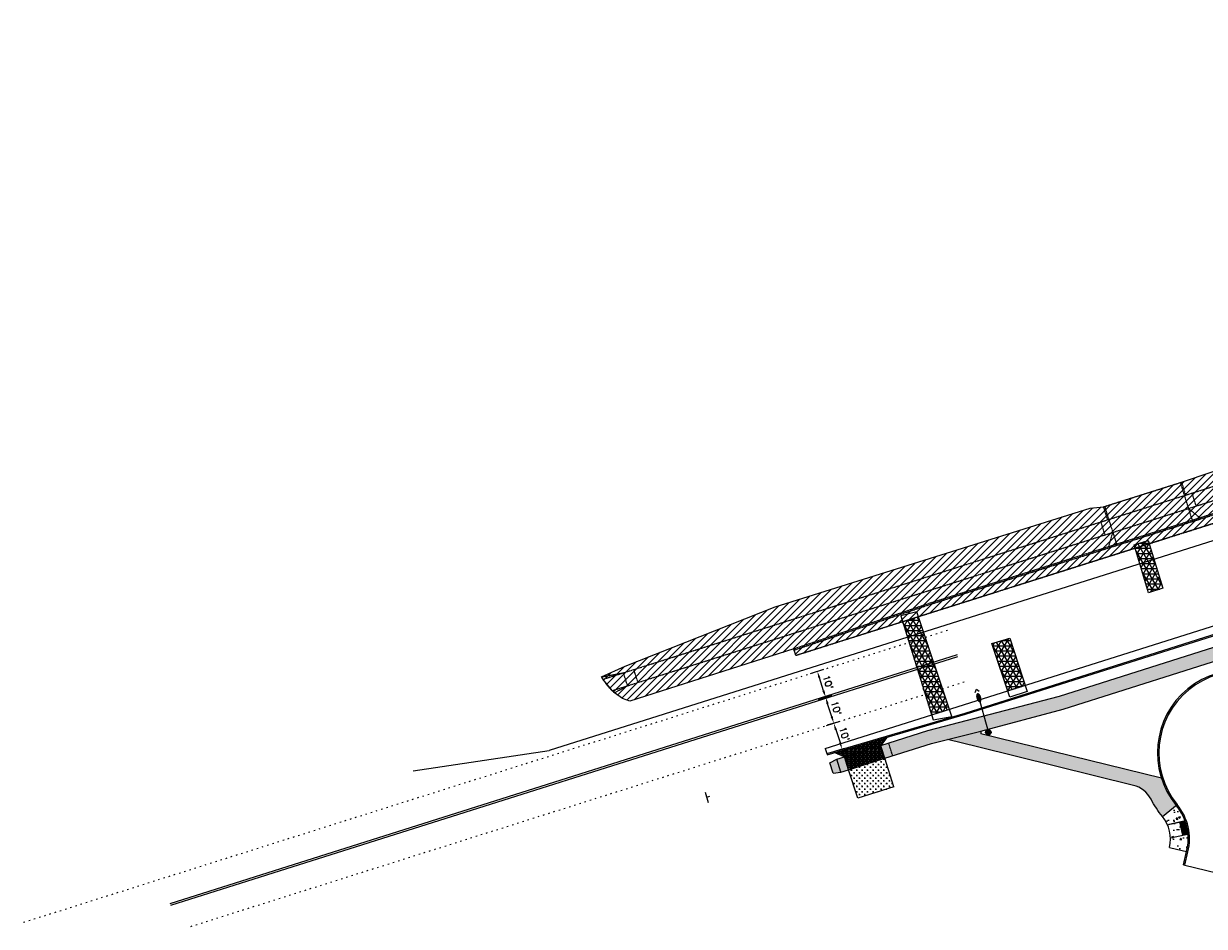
# Model space of a CAD drawing. Extents: x 1490373 to 1515279, y 649283 to 656452.
# Tile 2 of 15: x 1510031 to 1510465, y 652535 to 652868. Entities that reach past the tile are written whole.
import ezdxf

# ---------------------------------------------------------------- set-up
doc = ezdxf.new("R2010")
doc.units = 0
doc.header["$MEASUREMENT"] = 0
doc.header["$PDMODE"] = 34
doc.header["$PDSIZE"] = 0.004
for name, pattern in [('HIDDEN2', [0.1875, 0.125, -0.0625]), ('motdrum25', [0]), ('pavement_dash', [2, 0.5, -1.5])]:
    doc.linetypes.add(name, pattern=pattern)
for name, color, linetype in [('E-DOUBLEYELLOW', 50, 'Continuous'), ('E-LANELINE', 110, 'Continuous'), ('E-MISC', 51, 'Continuous'), ('MOT-DRUMS', 1, 'Continuous'), ('MOT-SIGNS', 4, 'Continuous'), ('MOT-WORKAREA', 247, 'Continuous'), ('P-ASPHALTDRIVE', 252, 'Continuous'), ('P-CONCRETEAREA', 252, 'Continuous'), ('P-CURB', 6, 'Continuous'), ('P-DRIVE', 1, 'Continuous'), ('P-DRIVEEND', 2, 'Continuous'), ('P-FULLDEPTHREPAIR', 252, 'Continuous'), ('P-LIGHT-COBRAHEAD', 1, 'Continuous'), ('P-PAVEMENT', 6, 'Continuous'), ('P-SAWCUT', 3, 'Continuous'), ('P-WALK', 4, 'Continuous'), ('SIGN', 7, 'Continuous')]:
    doc.layers.add(name, color=color, linetype=linetype)
doc.styles.get("Standard").update_dxf_attribs({"font": 'simplex.shx'})
doc.dimstyles.new('COEC', dxfattribs={"dimscale": 13.9, "dimtxt": 0.18, "dimasz": 0.18, "dimexe": 0.18, "dimexo": 0.0625, "dimgap": 0.09, "dimtad": 1, "dimzin": 0, "dimdsep": 46, "dimtxsty": 'Standard', "dimcen": 0.09, "dimclrd": 256, "dimclre": 256, "dimclrt": 256, "dimaunit": 1, "dimadec": 4, "dimazin": 0, "dimtfac": 1, "dimtofl": 0, "dimtmove": 0, "dimatfit": 3, "dimfxl": 1, "dimtolj": 1, "dimtzin": 0, "dimlwd": -1, "dimlwe": -1, "dimarcsym": 0})

# ---------------------------------------------------------------- blocks, each defined once
blk = doc.blocks.new('*D396')
at = {"layer": 'Defpoints', "color": 0, "transparency": 16777216}
for p in [(1510325.77, 652619.78), (1510322.19, 652618.65), (1510325.2, 652609.12)]:
    blk.add_point(p, dxfattribs=at)
at = {"layer": 'SIGN', "transparency": 16777216}
for p, q in [((1510323.14, 652618.95), (1510328.15, 652620.54)), ((1510328.03, 652612.63), (1510326.52, 652617.4)), ((1510326.16, 652609.42), (1510331.17, 652611))]:
    blk.add_line(p, q, dxfattribs=at)
for points in [[(1510326.92, 652617.53), (1510326.12, 652617.27), (1510325.77, 652619.78)], [(1510328.43, 652612.76), (1510327.63, 652612.51), (1510328.78, 652610.25)]]:
    blk.add_solid(points, dxfattribs=at)
at = {"layer": 'SIGN', "transparency": 16777216, "insert": (1510329.65, 652615.77), "char_height": 2.5, "attachment_point": 5, "rotation": 287.5427}
blk.add_mtext("\\A1;10'", dxfattribs=at)
blk = doc.blocks.new('*D397')
at = {"layer": 'Defpoints', "color": 0, "transparency": 16777216}
for p in [(1510319.32, 652628.23), (1510322.75, 652629.32), (1510322.19, 652618.65)]:
    blk.add_point(p, dxfattribs=at)
at = {"layer": 'SIGN', "transparency": 16777216}
for p, q in [((1510320.28, 652628.54), (1510325.14, 652630.07)), ((1510325.01, 652622.17), (1510323.51, 652626.94)), ((1510323.14, 652618.95), (1510328.15, 652620.54))]:
    blk.add_line(p, q, dxfattribs=at)
for points in [[(1510323.9, 652627.06), (1510323.11, 652626.81), (1510322.75, 652629.32)], [(1510325.41, 652622.29), (1510324.62, 652622.04), (1510325.77, 652619.78)]]:
    blk.add_solid(points, dxfattribs=at)
at = {"layer": 'SIGN', "transparency": 16777216, "insert": (1510326.63, 652625.3), "char_height": 2.5, "attachment_point": 5, "rotation": 287.5427}
blk.add_mtext("\\A1;10'", dxfattribs=at)
blk = doc.blocks.new('COBRAHEAD')
at = {"layer": 'P-LIGHT-COBRAHEAD'}
h = blk.add_hatch(color=256, dxfattribs=at)
edge = h.paths.add_edge_path()
edge.add_ellipse((1508880.94, 651840.29), major_axis=(0.88, -1.55), ratio=0.5, start_angle=0, end_angle=360)
h = blk.add_hatch(color=256, dxfattribs=at)
h.dxf.hatch_style = 1
edge = h.paths.add_edge_path()
edge.add_arc((1508887.25, 651828.68), 1, 0, 360)
at = {"layer": 'P-LIGHT-COBRAHEAD', "flags": 128}
for points, elevation in [([(1508879.15, 651841.87), (1508879.36, 651843.12), (1508880.54, 651842.67)], 129.62), ([(1508880.08, 651841.85), (1508887.25, 651828.68)], 64.81)]:
    blk.add_lwpolyline(points, dxfattribs=dict(at, elevation=elevation))
at = {"layer": 'P-LIGHT-COBRAHEAD'}
blk.add_circle((1508887.25, 651828.68), 1, dxfattribs=at)
blk = doc.blocks.new('370')
at = {"color": 0, "linetype": 'ByBlock'}
for p, q in [((0, 0.1), (0, -0.1)), ((0, 0), (0.063, 0))]:
    blk.add_line(p, q, dxfattribs=at)
blk = doc.blocks.new('*D413')
at = {"layer": 'Defpoints', "color": 0, "transparency": 16777216}
for p in [(1510330.56, 652610.81), (1510331.84, 652600.7), (1510333.62, 652601.27)]:
    blk.add_point(p, dxfattribs=at)
at = {"layer": 'SIGN', "transparency": 16777216}
for p, q in [((1510329.61, 652610.51), (1510326.4, 652609.48)), ((1510329.55, 652607.86), (1510331.08, 652603.08)), ((1510332.67, 652600.96), (1510329.46, 652599.94))]:
    blk.add_line(p, q, dxfattribs=at)
for points in [[(1510329.94, 652607.99), (1510329.15, 652607.73), (1510328.78, 652610.24)], [(1510331.48, 652603.21), (1510330.68, 652602.95), (1510331.84, 652600.7)]]:
    blk.add_solid(points, dxfattribs=at)
at = {"layer": 'SIGN', "transparency": 16777216, "insert": (1510332.68, 652606.23), "char_height": 2.5, "attachment_point": 5, "rotation": 287.7781}
blk.add_mtext("\\A1;10'", dxfattribs=at)

msp = doc.modelspace()

# ---------------------------------------------------------------- hatches: boundary and pattern name
at = {"layer": 'MOT-WORKAREA'}
h = msp.add_hatch(dxfattribs=at)
h.set_pattern_fill('ANSI31', color=256, scale=15)
edge = h.paths.add_edge_path()
edge.add_line((1510253.711, 652618.364), (1510251.046, 652619.31))
edge.add_line((1510251.046, 652619.31), (1510248.047, 652621.434))
edge.add_line((1510248.047, 652621.434), (1510247.189, 652622.212))
edge.add_line((1510247.189, 652622.212), (1510243.847, 652626.399))
edge.add_line((1510243.847, 652626.399), (1510243.343, 652627.289))
edge.add_line((1510243.343, 652627.289), (1510251.995, 652631.238))
edge.add_line((1510251.995, 652631.238), (1510307.246, 652653.013))
edge.add_line((1510307.246, 652653.013), (1510423.08, 652689.356))
edge.add_line((1510423.08, 652689.356), (1510427.973, 652689.849))
edge.add_line((1510427.973, 652689.849), (1510456.726, 652698.938))
edge.add_line((1510456.726, 652698.938), (1510490.209, 652710.197))
edge.add_line((1510490.209, 652710.197), (1510515.631, 652718.201))
edge.add_line((1510515.631, 652718.201), (1510540.739, 652722.505))
edge.add_line((1510540.739, 652722.505), (1510609.46, 652741.181))
edge.add_line((1510609.46, 652741.181), (1510622.267, 652747.822))
edge.add_line((1510622.267, 652747.822), (1510659.878, 652757.798))
edge.add_line((1510659.878, 652757.798), (1510693.89, 652765.106))
edge.add_line((1510693.89, 652765.106), (1510758.06, 652776.631))
edge.add_line((1510758.06, 652776.631), (1510858.587, 652792.059))
edge.add_line((1510858.587, 652792.059), (1510943.772, 652802.047))
edge.add_line((1510943.772, 652802.047), (1511027.352, 652808.775))
edge.add_line((1511027.352, 652808.775), (1511094.988, 652811.571))
edge.add_line((1511094.988, 652811.571), (1511172.183, 652813.195))
edge.add_line((1511172.183, 652813.195), (1511299.843, 652816.457))
edge.add_line((1511299.843, 652816.457), (1511303.493, 652815.16))
edge.add_line((1511303.493, 652815.16), (1511314.724, 652815.401))
edge.add_line((1511314.724, 652815.401), (1511363.197, 652817.403))
edge.add_line((1511363.197, 652817.403), (1511368.898, 652825.64))
edge.add_line((1511368.898, 652825.64), (1511392.969, 652826.158))
edge.add_line((1511392.969, 652826.158), (1511397.852, 652819.364))
edge.add_line((1511397.852, 652819.364), (1511420.92, 652820.021))
edge.add_line((1511420.92, 652820.021), (1511426.055, 652832.801))
edge.add_line((1511426.055, 652832.801), (1511439.74, 652833.095))
edge.add_line((1511439.74, 652833.095), (1511446.493, 652821.618))
edge.add_line((1511446.493, 652821.618), (1511450.818, 652820.523))
edge.add_line((1511450.818, 652820.523), (1511542.504, 652822.483))
edge.add_line((1511542.504, 652822.483), (1511944.114, 652831.14))
edge.add_line((1511944.114, 652831.14), (1512190.4, 652836.029))
edge.add_line((1512190.4, 652836.029), (1512266.365, 652837.775))
edge.add_line((1512266.365, 652837.775), (1512343.763, 652841.73))
edge.add_line((1512343.763, 652841.73), (1512410.041, 652848.969))
edge.add_line((1512410.041, 652848.969), (1512469.515, 652857.808))
edge.add_line((1512469.515, 652857.808), (1512522.762, 652867.712))
edge.add_line((1512522.762, 652867.712), (1512525.188, 652862.626))
edge.add_line((1512525.188, 652862.626), (1512527.94, 652849.921))
edge.add_arc((1512228.597, 654232.282), 1414.4, 271.232222, 282.218439, ccw=False)
edge.add_line((1512259.013, 652818.209), (1512099.276, 652814.773))
edge.add_line((1512099.276, 652814.773), (1512099.319, 652812.773))
edge.add_line((1512099.319, 652812.773), (1512091.185, 652812.598))
edge.add_line((1512091.185, 652812.598), (1512091.142, 652814.598))
edge.add_line((1512091.142, 652814.598), (1511799.211, 652808.319))
edge.add_line((1511799.211, 652808.319), (1511799.254, 652806.319))
edge.add_line((1511799.254, 652806.319), (1511791.102, 652806.144))
edge.add_line((1511791.102, 652806.144), (1511791.059, 652808.143))
edge.add_line((1511791.059, 652808.143), (1511499.107, 652801.863))
edge.add_line((1511499.107, 652801.863), (1511499.15, 652799.864))
edge.add_line((1511499.15, 652799.864), (1511491.03, 652799.689))
edge.add_line((1511491.03, 652799.689), (1511490.987, 652801.689))
edge.add_line((1511490.987, 652801.689), (1511228.956, 652796.053))
edge.add_line((1511228.956, 652796.053), (1511228.999, 652794.053))
edge.add_line((1511228.999, 652794.053), (1511220.889, 652793.879))
edge.add_line((1511220.889, 652793.879), (1511220.846, 652795.878))
edge.add_line((1511220.846, 652795.878), (1511124.995, 652793.816))
edge.add_arc((1511174.667, 650484.521), 2309.83, 91.232222, 107.542726)
edge.add_line((1510478.445, 652686.926), (1510314.803, 652635.196))
edge.add_line((1510314.803, 652635.196), (1510314.04, 652637.607))
edge.add_line((1510314.04, 652637.607), (1510253.711, 652618.364))
at = {"layer": 'P-ASPHALTDRIVE'}
h = msp.add_hatch(dxfattribs=at)
h.set_pattern_fill('CROSS', color=256, scale=4)
h.paths.add_polyline_path([(1510347.611, 652597.323), (1510334.262, 652593.103), (1510337.577, 652582.615), (1510350.926, 652586.835)])
at = {"layer": 'P-CONCRETEAREA'}
h = msp.add_hatch(color=255, dxfattribs=at)
h.dxf.hatch_style = 1
h.paths.add_polyline_path([(1510348.964, 652602.995), (1510346.103, 652602.09), (1510347.611, 652597.323), (1510350.471, 652598.227)])
edge = h.paths.add_edge_path()
edge.add_line((1510382.914, 652607.307), (1510413.186, 652615.431))
edge.add_line((1510413.186, 652615.431), (1510493.064, 652640.682))
edge.add_arc((1511174.667, 650484.521), 2261.33, 107.014963, 107.542726, ccw=False)
edge.add_line((1510512.953, 652646.868), (1510532.204, 652652.144))
edge.add_line((1510532.204, 652652.144), (1510537.815, 652653.8))
edge.add_line((1510537.815, 652653.8), (1510536.412, 652658.599))
edge.add_line((1510536.412, 652658.599), (1510530.783, 652656.938))
edge.add_line((1510530.783, 652656.938), (1510511.49, 652651.65))
edge.add_arc((1511174.667, 650484.521), 2266.33, 107.014963, 107.542726)
edge.add_line((1510491.557, 652645.449), (1510411.822, 652620.243))
edge.add_line((1510411.822, 652620.243), (1510363.393, 652607.556))
edge.add_line((1510363.393, 652607.556), (1510348.964, 652602.995))
edge.add_line((1510348.964, 652602.995), (1510350.471, 652598.227))
edge.add_line((1510350.471, 652598.227), (1510364.758, 652602.744))
edge.add_line((1510364.758, 652602.744), (1510370.627, 652604.219))
edge.add_line((1510370.627, 652604.219), (1510382.914, 652607.307))
h = msp.add_hatch(color=255, dxfattribs=at)
h.dxf.hatch_style = 1
h.paths.add_polyline_path([(1510382.916, 652606.341), (1510382.914, 652607.307), (1510370.627, 652604.219), (1510381.72, 652601.486), (1510439.052, 652587.366, -0.2158997), (1510445.536, 652582.262, 0.051807), (1510449.741, 652575.876), (1510454.772, 652579.992, -0.0940412), (1510449.337, 652589.982)])
h = msp.add_hatch(dxfattribs=at)
h.set_pattern_fill('BOX', color=256, scale=1.5)
h.paths.add_polyline_path([(1510332.002, 652600.251), (1510329.122, 652599.408), (1510332.755, 652597.871)])
h.paths.add_polyline_path([(1510346.103, 652602.09), (1510345.44, 652604.189), (1510332.002, 652600.251), (1510332.755, 652597.871)])
h.paths.add_polyline_path([(1510348.32, 652605.033), (1510345.44, 652604.189), (1510346.103, 652602.09)])
h.paths.add_polyline_path([(1510346.103, 652602.09), (1510332.755, 652597.871), (1510334.262, 652593.103), (1510347.611, 652597.323)])
h = msp.add_hatch(color=255, dxfattribs=at)
h.dxf.hatch_style = 1
h.paths.add_polyline_path([(1510329.894, 652596.966), (1510327.306, 652595.644), (1510328.523, 652591.792), (1510331.401, 652592.199)])
h.paths.add_polyline_path([(1510332.755, 652597.871), (1510329.894, 652596.966), (1510331.401, 652592.199), (1510334.262, 652593.103)])
h = msp.add_hatch(dxfattribs=at)
h.set_pattern_fill('AR-CONC', color=256)
h.set_pattern_definition([(50, (0, 0), (7.172601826, -0.62752135), [0.75, -8.25]), (355, (0, 0), (-1.387513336, 7.521921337), [0.6, -6.6]), (100.45144446, (0.598, -0.052), (5.785088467, 6.89439991), [0.63740192, -7.01142112]), (46.1842, (0, 2), (10.672413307, -1.65519281), [1.125, -12.375]), (96.6356355, (0.889, 1.862), (9.34661946, 9.74118601), [0.95610342, -10.5171376]), (351.184164, (0, 2), (9.34661945, 9.741186), [0.9, -9.90000001]), (21, (1, 1.5), (5.969070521, -4.026188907), [0.75, -8.25]), (326, (1, 1.5), (2.43315332, 7.25150045), [0.6, -6.6]), (71.45144474, (1.4974, 1.1645), (8.402223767, 3.225311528), [0.6374019, -7.01142112]), (37.5, (0, 0), (0.121598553, 3.3289385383), [0, -6.52, 0, -6.7, 0, -6.625]), (7.5, (0, 0), (2.6306953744, 3.944117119), [0, -3.82, 0, -6.37, 0, -2.525]), (327.5, (-2.23, 0), (5.3382243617, -0.2255487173), [0, -2.5, 0, -7.8, 0, -10.35]), (317.5, (-3.23, 0), (5.831861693, 1.001049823), [0, -3.25, 0, -5.18, 0, -7.35])])
h.paths.add_polyline_path([(1510459.095, 652569.465), (1510452.675, 652568.015, -0.0676365), (1510452.303, 652564.534), (1510458.615, 652562.979, 0.0839687)])
h.paths.add_polyline_path([(1510456.043, 652573.902), (1510451.574, 652572.892, -0.0970597), (1510452.675, 652568.015), (1510457.144, 652569.025)])
h.paths.add_polyline_path([(1510454.772, 652579.992), (1510449.741, 652575.876, -0.0676365), (1510451.574, 652572.892), (1510457.994, 652574.342, 0.0839687)])
at = {"layer": 'P-FULLDEPTHREPAIR'}
h = msp.add_hatch(dxfattribs=at)
h.set_pattern_fill('NET3', color=256, scale=15)
h.set_pattern_definition([(0, (50.0237, 35.8688), (0, 1.875), []), (60, (50.0237, 35.8688), (-1.623797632, 0.9375), []), (120, (50.0237, 35.8688), (-1.623797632, -0.9375), [])])
h.paths.add_polyline_path([(1510439.283, 652675.934), (1510444.422, 652677.52), (1510449.813, 652659.955), (1510444.644, 652658.252)])
at = {"layer": 'P-FULLDEPTHREPAIR', "ltscale": 5}
h = msp.add_hatch(dxfattribs=at)
h.set_pattern_fill('NET3', color=256, scale=15)
h.paths.add_polyline_path([(1510354.111, 652647.622), (1510359.916, 652649.457), (1510371.38, 652615.325), (1510364.751, 652613.229)])
at = {"layer": 'P-FULLDEPTHREPAIR'}
h = msp.add_hatch(dxfattribs=at)
h.set_pattern_fill('NET3', color=256, scale=15)
h.paths.add_polyline_path([(1510386.983, 652639.513), (1510393.565, 652641.568), (1510399.172, 652624.11), (1510392.781, 652622.09)])
at = {"layer": 'P-WALK'}
h = msp.add_hatch(dxfattribs=at)
h.set_pattern_fill('HEX', color=247)
h.set_pattern_definition([(0, (0, 0), (0, 0.216506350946), [0.125, -0.25]), (120, (0, 0), (-0.1875, -0.108253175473), [0.125, -0.25]), (60, (0.125, 0), (-0.1875, 0.108253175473), [0.125, -0.25])])
h.paths.add_polyline_path([(1510457.994, 652574.342), (1510456.043, 652573.902), (1510456.92, 652570.019), (1510457.144, 652569.025), (1510457.861, 652569.187), (1510459.095, 652569.465)])

# ---------------------------------------------------------------- linework, layer by layer
at = {"layer": 'E-DOUBLEYELLOW'}
for points in [[(1510084.615, 652543.901), (1510374.257, 652635.462)], [(1510084.816, 652543.265), (1510374.458, 652634.826)]]:
    msp.add_lwpolyline(points, dxfattribs=at)
at = {"layer": 'E-LANELINE', "linetype": 'pavement_dash'}
for points in [[(1510030.682, 652536.99), (1510371.343, 652644.679)], [(1510092.188, 652535.457), (1510377.372, 652625.609)]]:
    msp.add_lwpolyline(points, dxfattribs=at)
at = {"layer": 'E-MISC', "flags": 128}
for points in [[(1510439.283, 652675.934), (1510444.422, 652677.52), (1510449.813, 652659.955), (1510444.644, 652658.252)], [(1510365.3, 652611.455), (1510372.254, 652612.723), (1510359.305, 652651.276), (1510353.446, 652649.771)], [(1510386.983, 652639.513), (1510393.565, 652641.568), (1510399.884, 652621.893), (1510393.54, 652619.811)]]:
    msp.add_lwpolyline(points, close=True, dxfattribs=at)
at = {"layer": 'MOT-DRUMS', "linetype": 'motdrum25', "ltscale": 0.05, "flags": 128}
msp.add_lwpolyline([(1512555.919, 652850.111, -0.0528057), (1512259.142, 652812.21), (1511125.124, 652787.818, 0.0712884), (1510480.254, 652681.205), (1510224.122, 652600.237, 0.0528057)], format="xyb", dxfattribs=at)
msp.add_lwpolyline([(1510174.065, 652592.703), (1510224.122, 652600.237)], dxfattribs=at)
at = {"layer": 'MOT-WORKAREA', "flags": 128}
msp.add_lwpolyline([(1510478.445, 652686.926), (1510314.803, 652635.196), (1510314.04, 652637.607), (1510253.711, 652618.364), (1510251.046, 652619.31), (1510248.047, 652621.434), (1510247.189, 652622.212), (1510243.847, 652626.399), (1510243.343, 652627.289), (1510251.995, 652631.238), (1510307.246, 652653.013), (1510423.08, 652689.356), (1510427.973, 652689.849), (1510456.726, 652698.938), (1510490.209, 652710.197)], dxfattribs=at)
at = {"layer": 'P-CURB'}
msp.add_line((1510457.419, 652558.124), (1510458.615, 652562.979), dxfattribs=at)
at = {"layer": 'P-CURB', "linetype": 'HIDDEN2'}
msp.add_lwpolyline([(1510364.283, 652654.508), (1510477.39, 652690.263, -0.0712884), (1511124.92, 652797.316), (1512258.938, 652821.708, 0.0479732), (1512527.199, 652853.342, 0.0479732)], format="xyb", dxfattribs=at)
at = {"layer": 'P-CURB', "linetype": 'HIDDEN2', "flags": 128}
for points in [[(1510314.04, 652637.607), (1510364.274, 652654.505)], [(1510314.04, 652637.607), (1510314.191, 652637.131)]]:
    msp.add_lwpolyline(points, dxfattribs=at)
at = {"layer": 'P-CURB'}
msp.add_lwpolyline([(1510377.244, 652613.508), (1510477.841, 652645.308)], dxfattribs=at)
at = {"layer": 'P-CURB', "flags": 128}
for points in [[(1510326.371, 652598.601), (1510377.234, 652613.505)], [(1510326.22, 652599.078), (1510326.371, 652598.601)], [(1510457.419, 652558.124), (1510457.904, 652558.005)]]:
    msp.add_lwpolyline(points, dxfattribs=at)
at = {"layer": 'P-CURB'}
for centre, radius, start, end in [((1510478.376, 652599.308), 30.5, 39.29354, 219.29354), ((1510439.681, 652567.643), 19.5, 346.16343, 39.29354)]:
    msp.add_arc(centre, radius, start, end, dxfattribs=at)
at = {"layer": 'P-DRIVE', "linetype": 'HIDDEN2', "flags": 128}
for points in [[(1510456.263, 652698.792), (1510456.74, 652698.942)], [(1510456.263, 652698.792), (1510457.77, 652694.024)], [(1510456.74, 652698.942), (1510458.247, 652694.175)], [(1510429.957, 652685.232), (1510457.77, 652694.024)], [(1510458.247, 652694.175), (1510457.77, 652694.024)], [(1510457.77, 652694.024), (1510459.277, 652689.257)], [(1510427.973, 652689.849), (1510428.45, 652689.999)], [(1510427.973, 652689.849), (1510429.48, 652685.081)], [(1510428.45, 652689.999), (1510429.957, 652685.232)], [(1510431.464, 652680.465), (1510459.277, 652689.257)], [(1510459.277, 652689.257), (1510463.494, 652685.87)], [(1510459.277, 652689.257), (1510460.784, 652684.489)], [(1510429.957, 652685.232), (1510431.464, 652680.465)], [(1510463.494, 652685.87), (1510463.645, 652685.394)], [(1510429.96, 652675.27), (1510431.464, 652680.465)], [(1510431.464, 652680.465), (1510432.971, 652675.697)], [(1510429.96, 652675.27), (1510430.11, 652674.793)]]:
    msp.add_lwpolyline(points, dxfattribs=at)
at = {"layer": 'P-DRIVE', "flags": 128}
for points in [[(1510332.755, 652597.871), (1510346.103, 652602.09)], [(1510347.611, 652597.323), (1510345.289, 652604.666)], [(1510348.32, 652605.033), (1510346.103, 652602.09)], [(1510348.32, 652605.033), (1510348.169, 652605.51)], [(1510329.122, 652599.408), (1510328.972, 652599.885)], [(1510329.122, 652599.408), (1510332.755, 652597.871)], [(1510334.262, 652593.103), (1510331.851, 652600.728)], [(1510334.262, 652593.103), (1510347.611, 652597.323)], [(1510350.926, 652586.835), (1510347.611, 652597.323)], [(1510337.577, 652582.615), (1510334.262, 652593.103)]]:
    msp.add_lwpolyline(points, dxfattribs=at)
at = {"layer": 'P-DRIVEEND'}
msp.add_line((1510350.926, 652586.835), (1510337.577, 652582.615), dxfattribs=at)
at = {"layer": 'P-DRIVEEND', "linetype": 'HIDDEN2', "flags": 128}
msp.add_lwpolyline([(1510428.45, 652689.999), (1510456.263, 652698.792)], dxfattribs=at)
at = {"layer": 'P-FULLDEPTHREPAIR', "flags": 128}
msp.add_lwpolyline([(1510386.983, 652639.513), (1510393.565, 652641.568), (1510399.172, 652624.11), (1510392.781, 652622.09), (1510386.983, 652639.513)], dxfattribs=at)
at = {"layer": 'P-PAVEMENT'}
msp.add_line((1510457.904, 652558.005), (1510459.1, 652562.86), dxfattribs=at)
at = {"layer": 'P-PAVEMENT', "linetype": 'HIDDEN2', "flags": 128}
msp.add_lwpolyline([(1510364.434, 652654.031), (1510429.796, 652674.693), (1510463.645, 652685.394), (1510477.541, 652689.787, -0.0712884), (1511124.93, 652796.816), (1511303.038, 652800.647)], format="xyb", dxfattribs=at)
msp.add_lwpolyline([(1510314.191, 652637.131), (1510364.434, 652654.031)], dxfattribs=at)
at = {"layer": 'P-PAVEMENT'}
msp.add_lwpolyline([(1510326.22, 652599.078), (1510331.851, 652600.728), (1510345.289, 652604.666), (1510377.093, 652613.984), (1510477.691, 652645.785)], dxfattribs=at)
for centre, radius, start, end in [((1510478.376, 652599.308), 30, 39.29354, 219.29354), ((1510439.681, 652567.643), 20, 346.16343, 39.29354)]:
    msp.add_arc(centre, radius, start, end, dxfattribs=at)
at = {"layer": 'P-SAWCUT', "linetype": 'HIDDEN2'}
msp.add_lwpolyline([(1510314.803, 652635.196), (1510478.445, 652686.926, -0.0712884), (1511124.995, 652793.816), (1511220.846, 652795.878)], format="xyb", dxfattribs=at)
at = {"layer": 'P-SAWCUT'}
msp.add_lwpolyline([(1510325.654, 652600.87), (1510476.786, 652648.646)], dxfattribs=at)
at = {"layer": 'P-SAWCUT', "linetype": 'HIDDEN2', "flags": 128}
msp.add_lwpolyline([(1510314.803, 652635.196), (1510314.191, 652637.131)], dxfattribs=at)
at = {"layer": 'P-SAWCUT', "flags": 128}
for points in [[(1510325.654, 652600.87), (1510326.22, 652599.078)], [(1510457.904, 652558.005), (1510469.556, 652555.135)]]:
    msp.add_lwpolyline(points, dxfattribs=at)
at = {"layer": 'P-WALK', "linetype": 'HIDDEN2'}
msp.add_line((1510382.914, 652607.307), (1510382.916, 652606.341), dxfattribs=at)
at = {"layer": 'P-WALK'}
msp.add_line((1510449.337, 652589.982), (1510382.916, 652606.341), dxfattribs=at)
at = {"layer": 'P-WALK', "linetype": 'HIDDEN2'}
for points in [[(1510457.77, 652694.024), (1510474.527, 652699.321, -0.0219702), (1510671.585, 652752.217, -0.0219702)], [(1510459.277, 652689.257), (1510476.034, 652694.554, -0.0219534), (1510672.515, 652747.302, -0.0219534)]]:
    msp.add_lwpolyline(points, format="xyb", dxfattribs=at)
at = {"layer": 'P-WALK', "linetype": 'HIDDEN2', "flags": 128}
for points in [[(1510462.138, 652690.161), (1510460.631, 652694.929)], [(1510428.604, 652679.561), (1510427.097, 652684.328)], [(1510252.91, 652624.02), (1510251.402, 652628.788)], [(1510256.723, 652625.226), (1510255.216, 652629.993)], [(1510350.471, 652598.227), (1510348.964, 652602.995)], [(1510451.574, 652572.892), (1510458.485, 652574.453)]]:
    msp.add_lwpolyline(points, dxfattribs=at)
at = {"layer": 'P-WALK', "linetype": 'HIDDEN2'}
for points in [[(1510243.847, 652626.399), (1510429.957, 652685.232)], [(1510247.189, 652622.212), (1510431.464, 652680.465)], [(1510243.343, 652627.289), (1510251.402, 652628.788)], [(1510248.047, 652621.434), (1510252.91, 652624.02)]]:
    msp.add_lwpolyline(points, dxfattribs=at)
at = {"layer": 'P-WALK'}
for points in [[(1510411.822, 652620.243), (1510479.047, 652641.494)], [(1510413.186, 652615.431), (1510480.554, 652636.727)], [(1510346.103, 652602.09), (1510363.393, 652607.556)], [(1510347.611, 652597.323), (1510364.758, 652602.744)], [(1510381.72, 652601.486), (1510370.627, 652604.219)], [(1510327.306, 652595.644), (1510329.894, 652596.966), (1510332.755, 652597.871)], [(1510328.523, 652591.792), (1510331.401, 652592.199), (1510334.262, 652593.103)]]:
    msp.add_lwpolyline(points, dxfattribs=at)
at = {"layer": 'P-WALK', "linetype": 'HIDDEN2', "flags": 128}
msp.add_lwpolyline([(1510243.343, 652627.289, 0.0936018), (1510248.047, 652621.434)], format="xyb", dxfattribs=at)
at = {"layer": 'P-WALK', "flags": 128}
for points in [[(1510363.393, 652607.556), (1510411.822, 652620.243)], [(1510382.914, 652607.307), (1510413.186, 652615.431)], [(1510370.627, 652604.219), (1510382.914, 652607.307)], [(1510364.758, 652602.744), (1510370.627, 652604.219)], [(1510328.523, 652591.792), (1510327.306, 652595.644)], [(1510331.401, 652592.199), (1510329.894, 652596.966)], [(1510449.741, 652575.876), (1510455.159, 652580.309)], [(1510456.043, 652573.902), (1510457.144, 652569.025)], [(1510457.994, 652574.342), (1510459.095, 652569.465)], [(1510452.675, 652568.015), (1510459.587, 652569.576)], [(1510452.303, 652564.534), (1510459.1, 652562.86)]]:
    msp.add_lwpolyline(points, dxfattribs=at)
at = {"layer": 'P-WALK'}
msp.add_lwpolyline([(1510452.303, 652564.534, 0.236068), (1510449.741, 652575.876, -0.051807), (1510445.536, 652582.262, 0.2158997), (1510439.052, 652587.366), (1510381.72, 652601.486)], format="xyb", dxfattribs=at)

# ---------------------------------------------------------------- block references
at = {"layer": 'MOT-SIGNS', "xscale": 20, "yscale": 20, "zscale": 20, "rotation": 17.54272596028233}
msp.add_blockref('370', (1510282.012, 652582.994), dxfattribs=at)
at = {"layer": 'P-LIGHT-COBRAHEAD', "rotation": 346.8919471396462}
msp.add_blockref('COBRAHEAD', (-107013.224, 359959.993, -64.809), dxfattribs=at)

# ---------------------------------------------------------------- dimensions: what is measured, and where the dimension line sits
at = {"layer": 'SIGN'}
dim = msp.add_linear_dim(base=(1510322.754, 652629.319), p1=(1510322.188, 652618.652), p2=(1510319.322, 652628.234), angle=287.54273, text="10'", dimstyle='COEC', override={"dimscale": 20, "dimtxt": 0.125, "dimasz": 0.125, "dimexe": 0.125, "dimexo": 0.05, "dimgap": 0.05, "dimtmove": 1}, dxfattribs=at)
dim.commit()
dim.dimension.update_dxf_attribs({"geometry": '*D397', "text_midpoint": (1510326.633, 652625.301)})
for p1, p2, distance, picture, middle in [((1510325.202, 652609.117), (1510322.188, 652618.652), -3.755, '*D396', (1510329.648, 652615.766)), ((1510330.563, 652610.812), (1510333.623, 652601.269), -1.868, '*D413', (1510332.684, 652606.23))]:
    dim = msp.add_aligned_dim(p1=p1, p2=p2, distance=distance, text="10'", dimstyle='COEC', override={"dimscale": 20, "dimtxt": 0.125, "dimasz": 0.125, "dimexe": 0.125, "dimexo": 0.05, "dimgap": 0.05}, dxfattribs=at)
    dim.commit()
    dim.dimension.update_dxf_attribs({"geometry": picture, "text_midpoint": middle})

doc.saveas('drawing.dxf')
